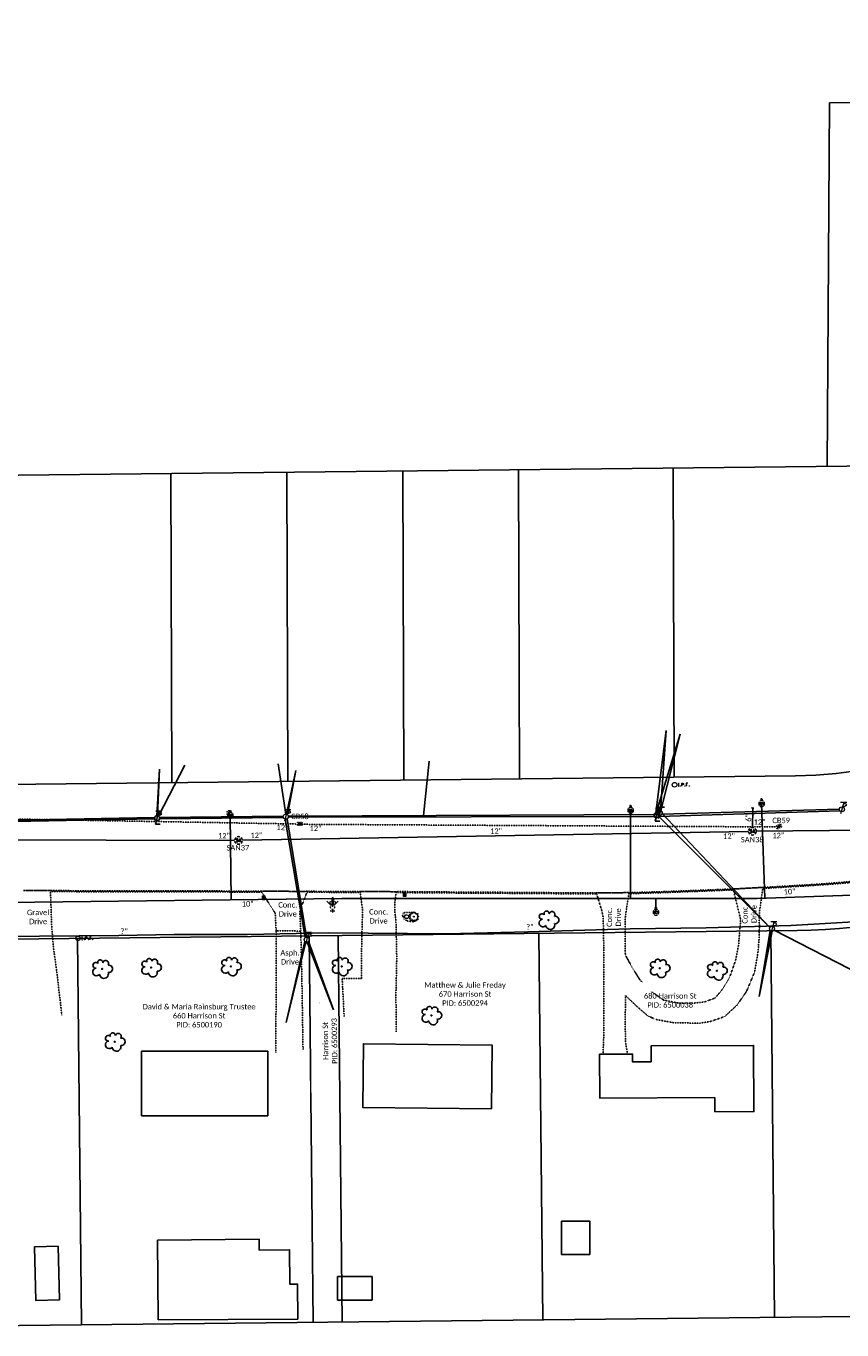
# Model space of a CAD drawing. Header units: feet. Extents: x 2296871 to 2305194, y 360020 to 364238.
# Tile 50 of 55: x 2304027 to 2304450, y 362012 to 362687. Entities that reach past the tile are written whole.
import ezdxf
from ezdxf.enums import TextEntityAlignment as Align

# ---------------------------------------------------------------- set-up
doc = ezdxf.new("R2010")
doc.units = ezdxf.units.FT
doc.header["$MEASUREMENT"] = 0
doc.set_wipeout_variables(frame=1)
for name, pattern in [('gasex', [0]), ('OhDOT_USTN1', [0.055, 0.014, -0.041]), ('OhDOT_USTN3', [0.22, 0.165, -0.055]), ('OhDOT_USTN5', [0.11, 0.055, -0.055]), ('ohelecex', [0]), ('ohteleex', [0]), ('rowex', [0]), ('sanex', [0]), ('waterex', [0])]:
    doc.linetypes.add(name, pattern=pattern)
for name, color, linetype in [('BD_X_Building', 231, 'Continuous'), ('DR_X_Cells', 121, 'Continuous'), ('DR_X_Storm_Sewer', 151, 'OhDOT_USTN5'), ('DR_X_Text', 7, 'Continuous'), ('DV_X_Property_Line', 7, 'Continuous'), ('PV_X_Curb', 120, 'OhDOT_USTN1'), ('PV_X_Driveway', 7, 'OhDOT_USTN5'), ('PV_X_EOP', 7, 'OhDOT_USTN3'), ('PV_X_Text', 7, 'Continuous'), ('RD_X_Cells', 7, 'Continuous'), ('RW_X_Fee_RW', 6, 'rowex'), ('SV_X_Mon_Cells_Found', 7, 'Continuous'), ('SV_X_Text_Name', 7, 'Continuous'), ('SV_X_Text_Name_MASK', 7, 'Continuous'), ('UT_X_Electric_Cells', 1, 'Continuous'), ('UT_X_Gas', 2, 'gasex'), ('UT_X_Gas_Text', 7, 'Continuous'), ('UT_X_Overhead_Electric', 1, 'ohelecex'), ('UT_X_Overhead_Telecom', 30, 'ohteleex'), ('UT_X_Sanitary_Cells', 3, 'Continuous'), ('UT_X_Sanitary_Line', 3, 'sanex'), ('UT_X_Sanitary_Text', 7, 'Continuous'), ('UT_X_Telecom_Cells', 30, 'Continuous'), ('UT_X_Water', 133, 'waterex'), ('UT_X_Water_Cells', 131, 'Continuous'), ('UT_X_Water_Text', 7, 'Continuous'), ('VG_X_Cells', 3, 'Continuous'), ('VG_X_Flower_Bed', 3, 'OhDOT_USTN1')]:
    doc.layers.add(name, color=color, linetype=linetype)
doc.styles.add('Simplex Normal (0.14)', font='calibri.ttf', dxfattribs={"height": 0.14})
doc.styles.add('Straight Normal (0.14) Font 30', font='calibri.ttf', dxfattribs={"height": 0.14})
doc.styles.add('Straight-Normal', font='calibri.ttf', dxfattribs={"height": 0.14})

# ---------------------------------------------------------------- blocks, each defined once
blk = doc.blocks.new('smh')
at = {"linetype": 'Continuous', "flags": 128}
for points in [[(-0.33, 0.69), (-0.36, 0.71), (-0.4, 0.74), (-0.51, 0.78), (-0.65, 0.8), (-0.75, 0.8), (-0.79, 0.8), (-0.95, 0.76), (-1.09, 0.69), (-1.18, 0.59), (-1.2, 0.49), (-1.2, 0.41), (-1.18, 0.31), (-1.08, 0.22), (-0.38, -0.16), (-0.32, -0.21), (-0.29, -0.26), (-0.27, -0.33), (-0.27, -0.41), (-0.28, -0.48), (-0.29, -0.53), (-0.32, -0.6), (-0.34, -0.65), (-0.37, -0.69), (-0.41, -0.72), (-0.45, -0.75), (-0.5, -0.77), (-0.53, -0.79), (-0.65, -0.8), (-0.82, -0.8), (-0.94, -0.77), (-1.1, -0.69), (-1.2, -0.61)], [(0.21, -0.8), (0.71, 0.8), (1.2, -0.8)], [(1.08, -0.42), (0.34, -0.42)]]:
    blk.add_lwpolyline(points, dxfattribs=at)
at = {"linetype": 'Continuous'}
for start, end in [(130.0806, 170.07213), (70.05767, 110.10608), (10.01689, 50.03919), (190.01689, 230.03919), (250.05767, 290.04731), (310.01144, 350.02638)]:
    blk.add_arc((0, 0), 2, start, end, dxfattribs=at)
blk = doc.blocks.new('ODOT SANITARY MANHOLE')
blk.add_blockref('smh', (0, 0))
blk = doc.blocks.new('CONTINUE')
at = {"flags": 128}
blk.add_lwpolyline([(-0.02, -0.58, -0.273937), (0, 0, 0.273937), (0.02, 0.58)], format="xyb", dxfattribs=at)
blk = doc.blocks.new('GCB-X')
at = {"layer": 'DR_X_Cells', "color": 121, "linetype": 'Continuous'}
for p, q in [((-0.062, 0.037), (-0.037, 0.037)), ((-0.062, 0.012), (-0.062, 0.037)), ((-0.012, 0.037), (0.012, 0.037)), ((0.023, 0.019), (0.007, 0.019)), ((0.007, 0.019), (0.007, -0.02)), ((0.007, 0.001), (0.024, 0.001)), ((0.037, 0.037), (0.062, 0.037)), ((0.062, 0.012), (0.062, 0.037)), ((-0.062, -0.037), (-0.062, -0.012)), ((-0.062, -0.037), (-0.037, -0.037)), ((-0.012, -0.037), (0.012, -0.037)), ((0.007, -0.02), (0.024, -0.02)), ((0.037, -0.037), (0.062, -0.037)), ((0.062, -0.037), (0.062, -0.012))]:
    blk.add_line(p, q, dxfattribs=at)
at = {"layer": 'DR_X_Cells', "color": 121, "linetype": 'Continuous', "extrusion": (0, 0, -1)}
for centre, radius, start, end in [((-0.014, 0), 0.0458, 344.8107, 15.1893), ((0.018, 0.007), 0.0127, 21.5603, 158.4397), ((-0.02, 0.01), 0.00986, 106.9987, 243.1793), ((-0.02, -0.01), 0.0117, 112.0547, 247.9453)]:
    blk.add_arc(centre, radius, start, end, dxfattribs=at)
at = {"layer": 'DR_X_Cells', "color": 121, "linetype": 'Continuous'}
blk.add_arc((-0.018, -0.007), 0.0127, 201.5603, 338.4397, dxfattribs=at)
blk = doc.blocks.new('ODOT STORM CATCH BASIN SQUARE')
blk.add_blockref('GCB-X', (0, 0))
blk = doc.blocks.new('TREE')
at = {"linetype": 'Continuous'}
blk.add_circle((0, 0), 0.012, dxfattribs=at)
for centre, radius, start, end in [((-0.143, -0.077), 0.0987, 96.1722, 320.5737), ((-0.165, 0.093), 0.0735, 39.0625, 279.5412), ((-0.049, 0.168), 0.0658, 354.0047, 205.9741), ((0.091, 0.141), 0.0776, 323.83, 165.0376), ((0.173, 0.002), 0.0957, 259.1453, 101.4596), ((0.047, -0.13), 0.114, 184.9476, 19.4572)]:
    blk.add_arc(centre, radius, start, end, dxfattribs=at)
blk = doc.blocks.new('ODOT MISC MAILBOX')
at = {"color": 230, "linetype": 'Continuous', "lineweight": 13, "flags": 128}
blk.add_lwpolyline([(-0.1, 0.061), (0.1, 0.061), (0.1, -0.061), (-0.1, -0.061), (-0.1, 0.061)], close=True, dxfattribs=at)
for points in [[(-0.065, -0.04), (-0.065, 0.04), (-0.036, -0.04), (-0.008, 0.04), (-0.008, -0.04)], [(0.051, 0.003), (0.054, 0.007), (0.056, 0.009), (0.057, 0.01), (0.058, 0.012), (0.059, 0.014), (0.06, 0.016), (0.061, 0.02), (0.061, 0.022), (0.061, 0.025), (0.061, 0.029), (0.059, 0.032), (0.057, 0.034), (0.054, 0.037), (0.052, 0.038), (0.05, 0.039), (0.047, 0.04), (0.016, 0.04), (0.016, -0.04), (0.051, -0.04), (0.055, -0.037), (0.059, -0.034), (0.062, -0.029), (0.064, -0.024), (0.065, -0.018), (0.065, -0.014), (0.064, -0.01), (0.061, -0.005), (0.058, -0.001), (0.051, 0.003), (0.016, 0.003)]]:
    blk.add_lwpolyline(points, dxfattribs=at)
at = {"color": 230, "linetype": 'Continuous', "lineweight": 30}
blk.add_point((0, 0), dxfattribs=at)
blk = doc.blocks.new('SHRUB')
at = {"layer": 'VG_X_Cells', "color": 3, "linetype": 'Continuous', "lineweight": 0, "flags": 128}
blk.add_lwpolyline([(-0.004, 0.09), (0.026, 0.127), (0.047, 0.075), (0.101, 0.084), (0.084, 0.033), (0.132, 0.003), (0.089, -0.034), (0.101, -0.079), (0.064, -0.076), (0.047, -0.121), (0.026, -0.087), (-0.008, -0.128), (-0.029, -0.083), (-0.08, -0.105), (-0.071, -0.058), (-0.111, -0.062), (-0.088, -0.022), (-0.126, 0.006), (-0.089, 0.019), (-0.119, 0.059), (-0.073, 0.054), (-0.074, 0.106), (-0.037, 0.077), (-0.026, 0.127), (-0.004, 0.09)], dxfattribs=at)
at = {"layer": 'VG_X_Cells', "color": 3, "linetype": 'Continuous', "lineweight": 0}
blk.add_circle((0, 0), 0.0115, dxfattribs=at)
blk = doc.blocks.new('ROCK_anno')
at = {"layer": 'RD_X_Cells', "color": 230, "linetype": 'Continuous', "lineweight": 0, "true_color": 0xfe0060, "flags": 128}
blk.add_lwpolyline([(-1.833, -1.159), (-1.878, 0.821), (-1.128, 1.826), (0.282, 1.901), (1.602, 1.511), (1.962, -0.319), (1.287, -1.804), (-0.678, -1.879), (-1.833, -1.159)], dxfattribs=at)
blk = doc.blocks.new('WSS')
at = {"layer": 'UT_X_Water_Cells', "color": 133, "linetype": 'Continuous', "lineweight": 0}
for p, q in [((0.032, 0.106), (-0.032, 0.106)), ((0, 0.074), (0, 0.138)), ((0.02, 0.008), (0.055, -0.01))]:
    blk.add_line(p, q, dxfattribs=at)
at = {"layer": 'UT_X_Water_Cells', "color": 133, "linetype": 'Continuous', "lineweight": 0, "flags": 128}
for points in [[(-0.059, 0.045), (-0.074, 0.03), (-0.074, -0.03), (-0.059, -0.045)], [(-0.055, 0.035), (-0.041, -0.041), (-0.027, 0.035), (-0.013, -0.041), (0.001, 0.035)], [(0.045, 0.059), (0.03, 0.074), (-0.03, 0.074), (-0.045, 0.059)], [(0.059, -0.045), (0.074, -0.03), (0.074, 0.03), (0.059, 0.045)], [(-0.045, -0.059), (-0.03, -0.074), (0.03, -0.074), (0.045, -0.059)]]:
    blk.add_lwpolyline(points, dxfattribs=at)
at = {"layer": 'UT_X_Water_Cells', "color": 133, "linetype": 'Continuous', "lineweight": 0, "extrusion": (0, 0, -1)}
for centre, radius, start, end in [((-0.028, 0.02), 0.0135, 303.6324, 53.7413), ((-0.039, -0.005), 0.04, 61.3463, 118.6537), ((-0.037, -0.009), 0.0316, 235.6037, 316.3305), ((-0.044, -0.022), 0.017, 132.0642, 228.5117)]:
    blk.add_arc(centre, radius, start, end, dxfattribs=at)
blk = doc.blocks.new('FH')
at = {"layer": 'UT_X_Water_Cells', "color": 133, "linetype": 'Continuous', "lineweight": 0}
for p, q in [((0.06, 0.103), (-0.06, 0.103)), ((0, 0.06), (0, 0.146)), ((-0.042, -0.042), (-0.146, -0.146)), ((0.042, -0.042), (0.146, -0.146))]:
    blk.add_line(p, q, dxfattribs=at)
for start, end in [(140.021, 184.0629), (68.1395, 112.038), (356.0165, 39.9889), (211.8788, 255.8479), (283.8239, 329.9097)]:
    blk.add_arc((0, 0), 0.06, start, end, dxfattribs=at)
blk = doc.blocks.new('WGV')
at = {"layer": 'UT_X_Water_Cells', "color": 133, "linetype": 'Continuous', "lineweight": 0}
for p, q in [((0.032, 0.102), (-0.032, 0.102)), ((0, 0.07), (0, 0.134))]:
    blk.add_line(p, q, dxfattribs=at)
at = {"layer": 'UT_X_Water_Cells', "color": 133, "linetype": 'Continuous', "lineweight": 0, "flags": 128}
blk.add_lwpolyline([(-0.032, 0.041), (-0.016, -0.045), (0, 0.041), (0.016, -0.045), (0.032, 0.041)], dxfattribs=at)
at = {"layer": 'UT_X_Water_Cells', "color": 133, "linetype": 'Continuous', "lineweight": 0, "extrusion": (0, 0, -1)}
blk.add_arc((0, 0), 0.07, 330.0184, 29.9816, dxfattribs=at)
at = {"layer": 'UT_X_Water_Cells', "color": 133, "linetype": 'Continuous', "lineweight": 0}
for start, end in [(60.0184, 120.0157), (330.0184, 29.9816), (239.9843, 299.9816)]:
    blk.add_arc((0, 0), 0.07, start, end, dxfattribs=at)
blk = doc.blocks.new('WMH')
at = {"layer": 'UT_X_Water_Cells', "color": 133, "linetype": 'Continuous', "lineweight": 0, "flags": 128}
blk.add_lwpolyline([(-0.037, 0.05), (-0.018, -0.05), (0, 0.05), (0.018, -0.05), (0.037, 0.05)], dxfattribs=at)
at = {"layer": 'UT_X_Water_Cells', "color": 133, "linetype": 'Continuous', "lineweight": 0}
for start, end in [(130.0806, 170.0721), (70.0577, 110.1061), (10.0169, 50.0392), (190.0169, 230.0392), (250.0577, 290.0473), (310.0114, 350.0264)]:
    blk.add_arc((0, 0), 0.1, start, end, dxfattribs=at)
blk = doc.blocks.new('IPF')
at = {"layer": 'SV_X_Mon_Cells_Found', "color": 7, "linetype": 'Continuous', "lineweight": 0, "flags": 128}
for points in [[(0.101, 0.04), (0.118, 0.04)], [(0.11, -0.04), (0.11, 0.04)], [(0.188, -0.04), (0.188, 0.04), (0.214, 0.04), (0.217, 0.039), (0.221, 0.038), (0.223, 0.037), (0.224, 0.036), (0.226, 0.032), (0.228, 0.029), (0.229, 0.024), (0.229, 0.017), (0.229, 0.014), (0.227, 0.01), (0.225, 0.006), (0.223, 0.004), (0.221, 0.003), (0.219, 0.002), (0.214, 0.001), (0.188, 0.001)], [(0.338, 0.04), (0.3, 0.04), (0.3, -0.04)], [(0.3, 0.001), (0.327, 0.001)], [(0.101, -0.04), (0.118, -0.04)], [(0.157, -0.029), (0.16, -0.029), (0.162, -0.031), (0.164, -0.033), (0.164, -0.036), (0.162, -0.039), (0.16, -0.04), (0.157, -0.04), (0.156, -0.039), (0.154, -0.036), (0.154, -0.033), (0.156, -0.031), (0.157, -0.029)], [(0.27, -0.029), (0.273, -0.029), (0.274, -0.031), (0.276, -0.033), (0.276, -0.036), (0.274, -0.039), (0.273, -0.04), (0.27, -0.04), (0.268, -0.039), (0.267, -0.036), (0.267, -0.033), (0.268, -0.031), (0.27, -0.029)], [(0.377, -0.029), (0.38, -0.029), (0.382, -0.031), (0.383, -0.033), (0.383, -0.036), (0.382, -0.039), (0.38, -0.04), (0.377, -0.04), (0.376, -0.039), (0.374, -0.036), (0.374, -0.033), (0.376, -0.031), (0.377, -0.029)]]:
    blk.add_lwpolyline(points, dxfattribs=at)
at = {"layer": 'SV_X_Mon_Cells_Found', "color": 7, "linetype": 'Continuous', "lineweight": 0}
blk.add_circle((0, 0), 0.06, dxfattribs=at)
blk = doc.blocks.new('TLPW')
at = {"linetype": 'Continuous'}
for p, q in [((0.048, 0.18), (-0.04, -0.15)), ((0.128, 0.18), (-0.032, 0.18)), ((0.023, 0.086), (0.083, 0.086)), ((0.04, 0.15), (0.083, 0.15)), ((0.08, -0.15), (-0.04, -0.15))]:
    blk.add_line(p, q, dxfattribs=at)
blk.add_circle((0, 0), 0.065, dxfattribs=at)
at = {"linetype": 'Continuous', "extrusion": (0, 0, -1)}
blk.add_arc((-0.083, 0.118), 0.0319, 88.8767, 271.1233, dxfattribs=at)
blk = doc.blocks.new('ODOT ELEC TELE LIGHT POLE')
blk.add_blockref('TLPW', (0, 0))
blk = doc.blocks.new('ODOT Elec Tele Pole')
at = {"layer": 'UT_X_Electric_Cells', "linetype": 'Continuous', "lineweight": 13}
for p, q in [((0.128, 0.18), (-0.032, 0.18)), ((0.048, 0.18), (-0.032, -0.12)), ((0.023, 0.086), (0.083, 0.086)), ((0.04, 0.15), (0.083, 0.15))]:
    blk.add_line(p, q, dxfattribs=at)
at = {"layer": 'UT_X_Electric_Cells', "linetype": 'Continuous', "lineweight": 0}
blk.add_circle((0, 0), 0.065, dxfattribs=at)
at = {"layer": 'UT_X_Electric_Cells', "linetype": 'Continuous', "lineweight": 13, "extrusion": (0, 0, -1)}
blk.add_arc((-0.083, 0.118), 0.0319, 88.8767, 271.1233, dxfattribs=at)
blk = doc.blocks.new('TELP')
at = {"linetype": 'Continuous'}
for p, q in [((0.12, 0.15), (-0.04, 0.15)), ((0.04, 0.15), (-0.04, -0.15))]:
    blk.add_line(p, q, dxfattribs=at)
blk.add_circle((0, 0), 0.065, dxfattribs=at)

msp = doc.modelspace()

# ---------------------------------------------------------------- linework, layer by layer
at = {"layer": 'BD_X_Building', "flags": 128}
for points in [[(2304087.15, 362156.33), (2304152.56, 362156.33), (2304152.56, 362122.96), (2304087.15, 362122.96)], [(2304268.45, 362126.53), (2304201.7, 362127.26), (2304202.06, 362160.18), (2304268.81, 362159.46)], [(2304384, 362132.42), (2304324.45, 362132.12), (2304324.33, 362154.79), (2304341.44, 362154.87), (2304341.46, 362150.8), (2304351.04, 362150.85), (2304351, 362159.07), (2304404.11, 362159.34), (2304404.28, 362125.13), (2304384.04, 362125.03)], [(2304319.33, 362051.2), (2304304.68, 362051.2), (2304304.68, 362068.38), (2304319.33, 362068.38)], [(2304044.01, 362055.44), (2304031.82, 362055.15), (2304032.48, 362027.33), (2304044.67, 362027.62)], [(2304095.47, 362058.65), (2304148, 362059.15), (2304148.05, 362053.43), (2304163.86, 362053.58), (2304164.03, 362035.78), (2304167.97, 362035.82), (2304168.07, 362017.69), (2304095.86, 362017.4)], [(2304188.65, 362039.74), (2304206.55, 362039.74), (2304206.55, 362027.56), (2304188.65, 362027.56)]]:
    msp.add_lwpolyline(points, close=True, dxfattribs=at)
at = {"layer": 'DR_X_Storm_Sewer', "flags": 128}
for points in [[(2303995.98, 362276.93), (2304167.74, 362273.9)], [(2304415.67, 362272.39), (2304170.61, 362273.76)]]:
    msp.add_lwpolyline(points, dxfattribs=at)
at = {"layer": 'DV_X_Property_Line', "flags": 128}
for points in [[(2304442.13, 362458.93), (2304443.43, 362647.16)], [(2303149.32, 362444.9), (2304627.14, 362460.93)], [(2304102.4, 362455.24), (2304102.92, 362295.26)], [(2304162.4, 362455.89), (2304162.91, 362295.91)], [(2304222.4, 362456.54), (2304222.91, 362296.56)], [(2304282.39, 362457.19), (2304282.91, 362297.21)], [(2304362.39, 362458.06), (2304362.9, 362298.08)]]:
    msp.add_lwpolyline(points, dxfattribs=at)
at = {"layer": 'DV_X_Property_Line'}
for points in [[(2304173.97, 362216.02), (2304176, 362016.03)], [(2304188.97, 362216.19), (2304191, 362016.2)], [(2304292.96, 362217.32), (2304294.99, 362017.33)], [(2304412.96, 362218.62), (2304414.98, 362018.63)], [(2304053.98, 362214.72), (2304056.01, 362014.73)], [(2303816.02, 362012.12), (2304535.18, 362019.94)]]:
    msp.add_lwpolyline(points, dxfattribs=at)
at = {"layer": 'PV_X_Curb', "flags": 128}
for points in [[(2304408.94, 362241.11), (2304409.45, 362241.13), (2304410.41, 362241.19), (2304410.9, 362241.21), (2304418.71, 362241.65), (2304422.75, 362241.89), (2304432.68, 362242.48), (2304433.88, 362242.55), (2304436.79, 362242.76), (2304439, 362242.89), (2304442.86, 362243.18), (2304444.26, 362243.29), (2304446.65, 362243.47), (2304448.06, 362243.58), (2304449.64, 362243.73), (2304452.63, 362243.96), (2304455.85, 362244.28), (2304457.49, 362244.44), (2304460.39, 362244.8), (2304463.13, 362245.17), (2304464.65, 362245.42), (2304469.56, 362246.23), (2304471.59, 362246.6), (2304474.21, 362247.07), (2304476.46, 362247.51), (2304479.16, 362248.01), (2304482.28, 362248.66), (2304487.19, 362249.73), (2304494.63, 362251.49), (2304501, 362253.17), (2304507.82, 362255.15), (2304514.22, 362257.17), (2304520.82, 362259.46), (2304524.73, 362260.89), (2304527.49, 362262), (2304530.17, 362263.09), (2304531.07, 362263.48), (2304532.94, 362264.3), (2304535.53, 362265.43), (2304539.56, 362267.36), (2304544.79, 362269.94), (2304546.72, 362270.91), (2304551.53, 362273.42), (2304552.58, 362274), (2304553.6, 362274.57), (2304555.73, 362275.73), (2304557.58, 362276.75), (2304561.39, 362278.95), (2304563.79, 362280.44), (2304568.07, 362283.17), (2304571.86, 362285.65), (2304574.8, 362287.68), (2304578.31, 362290.18), (2304582.01, 362292.92), (2304583.53, 362294.1), (2304586.97, 362296.81), (2304588.28, 362297.88), (2304590.11, 362299.37), (2304591.41, 362300.45), (2304594.76, 362303.29), (2304595.86, 362304.27), (2304597.15, 362305.41), (2304599.97, 362307.99), (2304604.7, 362312.43), (2304607.68, 362315.32), (2304609.15, 362316.75), (2304610.33, 362317.9), (2304610.68, 362317.55), (2304609.5, 362316.4), (2304608.03, 362314.96), (2304605.05, 362312.07), (2304600.31, 362307.62), (2304597.48, 362305.04), (2304596.19, 362303.89), (2304595.09, 362302.92), (2304591.73, 362300.06), (2304590.42, 362298.98), (2304588.59, 362297.49), (2304587.28, 362296.42), (2304583.84, 362293.71), (2304582.31, 362292.52), (2304578.6, 362289.77), (2304575.09, 362287.28), (2304572.14, 362285.24), (2304568.34, 362282.75), (2304564.06, 362280.02), (2304561.64, 362278.52), (2304557.83, 362276.32), (2304555.97, 362275.29), (2304553.84, 362274.13), (2304552.82, 362273.57), (2304551.76, 362272.98), (2304546.95, 362270.47), (2304545.01, 362269.49), (2304539.78, 362266.91), (2304535.74, 362264.98), (2304533.14, 362263.84), (2304531.27, 362263.03), (2304530.37, 362262.63), (2304527.67, 362261.53), (2304524.91, 362260.42), (2304520.99, 362258.99), (2304514.37, 362256.7), (2304507.97, 362254.67), (2304501.14, 362252.69), (2304494.75, 362251.01), (2304487.31, 362249.25), (2304482.38, 362248.17), (2304479.26, 362247.52), (2304476.55, 362247.02), (2304474.3, 362246.58), (2304471.68, 362246.11), (2304469.65, 362245.74), (2304464.73, 362244.92), (2304463.2, 362244.68), (2304460.45, 362244.31), (2304457.55, 362243.94), (2304455.9, 362243.78), (2304452.67, 362243.46), (2304449.68, 362243.23), (2304448.1, 362243.08), (2304446.69, 362242.97), (2304444.3, 362242.79), (2304442.9, 362242.68), (2304439.03, 362242.39), (2304436.83, 362242.26), (2304433.92, 362242.05), (2304432.71, 362241.98), (2304422.78, 362241.39), (2304418.74, 362241.15), (2304410.92, 362240.71), (2304410.43, 362240.69), (2304409.48, 362240.63), (2304408.86, 362240.61)], [(2304040, 362239.44), (2304040.48, 362239.44), (2304040.74, 362239.45), (2304041.65, 362239.46), (2304042.21, 362239.46), (2304044.36, 362239.45), (2304051.6, 362239.41), (2304058.9, 362239.36), (2304068.7, 362239.36), (2304078.5, 362239.36), (2304084.51, 362239.38), (2304094.3, 362239.38), (2304103.79, 362239.37), (2304113.2, 362239.32), (2304122.61, 362239.28), (2304132.01, 362239.23), (2304132.28, 362239.23), (2304142.28, 362239.21), (2304142.43, 362239.21), (2304149.1, 362239.21)], [(2304149.42, 362238.71), (2304149.41, 362238.71), (2304142.43, 362238.71), (2304142.28, 362238.71), (2304132.28, 362238.73), (2304132.01, 362238.73), (2304122.6, 362238.78), (2304113.19, 362238.82), (2304103.79, 362238.87), (2304094.31, 362238.88), (2304084.51, 362238.88), (2304078.5, 362238.86), (2304068.7, 362238.86), (2304058.9, 362238.86), (2304051.59, 362238.91), (2304044.36, 362238.95), (2304042.21, 362238.96), (2304041.66, 362238.96), (2304040.75, 362238.95), (2304040.49, 362238.94), (2304040.02, 362238.94)], [(2304200.47, 362238.48), (2304200.18, 362238.48), (2304181.68, 362238.57), (2304173.41, 362238.58), (2304172.83, 362238.58)], [(2304173.03, 362239.08), (2304173.41, 362239.08), (2304181.68, 362239.07), (2304200.18, 362238.98), (2304200.42, 362238.98)], [(2304322.81, 362237.79), (2304322.77, 362237.79), (2304321.95, 362237.79), (2304312.93, 362237.8), (2304293.9, 362237.91), (2304283.06, 362238), (2304258.09, 362238.16), (2304238.37, 362238.28), (2304221.01, 362238.44), (2304220.55, 362238.47), (2304219.58, 362238.4), (2304219.03, 362238.4)], [(2304219.13, 362238.9), (2304219.56, 362238.9), (2304220.55, 362238.97), (2304221.03, 362238.94), (2304238.37, 362238.78), (2304258.1, 362238.66), (2304283.06, 362238.5), (2304293.91, 362238.41), (2304312.94, 362238.3), (2304321.95, 362238.29), (2304322.66, 362238.29)], [(2304393.61, 362239.8), (2304393.27, 362239.79), (2304392.32, 362239.74), (2304385.79, 362239.49), (2304375.84, 362239.08), (2304365.9, 362238.73), (2304353.79, 362238.3), (2304343.34, 362237.99), (2304341.42, 362237.97), (2304340.49, 362237.97), (2304339.57, 362237.95)], [(2304339.65, 362238.45), (2304340.48, 362238.47), (2304341.42, 362238.47), (2304343.33, 362238.49), (2304353.77, 362238.8), (2304365.88, 362239.23), (2304375.82, 362239.58), (2304385.77, 362239.99), (2304392.3, 362240.24), (2304393.24, 362240.29), (2304393.49, 362240.3)]]:
    msp.add_lwpolyline(points, dxfattribs=at)
at = {"layer": 'PV_X_Driveway', "flags": 128}
for points in [[(2304040, 362239.44), (2304040.21, 362233.35), (2304040.25, 362232.26), (2304040.58, 362222.28), (2304040.58, 362221.93), (2304040.74, 362220), (2304041.54, 362210.03), (2304042.03, 362206.44), (2304043.39, 362196.53), (2304044.87, 362183.87), (2304045.92, 362174.93)], [(2304149.1, 362239.21), (2304154.85, 362230.12), (2304156.4, 362227.68), (2304156.87, 362218.66), (2304166.87, 362218.55), (2304167.8, 362218.54), (2304169.62, 362218.54), (2304169.11, 362229.15), (2304173.03, 362239.08)], [(2304200.42, 362238.98), (2304200.95, 362234.42), (2304201.63, 362229.7), (2304201.63, 362228.71), (2304201.31, 362218.71), (2304201.22, 362215.88), (2304201.16, 362210.83), (2304200.99, 362194.02), (2304191.06, 362194.02), (2304192.08, 362174.37)], [(2304218.98, 362166.39), (2304218.91, 362186.79), (2304219.32, 362204.59), (2304219.11, 362214.59), (2304218.92, 362223.33), (2304218.26, 362229.35), (2304218.28, 362232.62), (2304218.64, 362236.39), (2304219.13, 362238.9)], [(2304322.66, 362238.29), (2304325.52, 362228.92), (2304326.2, 362225.58), (2304326.43, 362216.56), (2304326.5, 362210.19), (2304326.59, 362200.19), (2304326.61, 362198.29), (2304326.59, 362165.94), (2304326.11, 362154.73)], [(2304338.86, 362154.89), (2304337.84, 362160.51), (2304337.56, 362171.21), (2304337.84, 362185.11), (2304342.97, 362180.13), (2304349.3, 362174.67), (2304353.25, 362172.82), (2304362.95, 362171.04), (2304376.08, 362170.88), (2304381.44, 362171.63), (2304389.15, 362174.3), (2304395.49, 362180.16), (2304400.48, 362187.36), (2304404.58, 362197.26), (2304405.8, 362204.04), (2304406.37, 362207.67), (2304406.45, 362208.62), (2304406.61, 362210.59), (2304406.92, 362214.33), (2304407.05, 362217.68), (2304407.09, 362221.84), (2304407, 362224.38), (2304407.15, 362228.64), (2304407.53, 362231.25), (2304408.94, 362241.11)], [(2304393.49, 362240.3), (2304394.13, 362237.72), (2304396.53, 362228.05), (2304397.41, 362224.41), (2304397.16, 362221.41), (2304396.33, 362211.45), (2304395.92, 362209.28), (2304395.45, 362206.87), (2304394.81, 362203.49), (2304391.63, 362194.38), (2304387.85, 362188.27), (2304384.25, 362183.9), (2304378.85, 362181.9), (2304372.36, 362181.14), (2304365.6, 362181.14), (2304357.44, 362182.82), (2304351.06, 362187.25), (2304345.28, 362193.2), (2304341.32, 362199.52), (2304339.48, 362202.87), (2304338.19, 362205.22), (2304337.57, 362207.11), (2304337.62, 362215.62), (2304337.67, 362225.62), (2304338.35, 362230.62), (2304339.65, 362238.45)], [(2304156.87, 362218.66), (2304156.87, 362208.66), (2304156.87, 362197.18), (2304156.72, 362155.76)], [(2304169.62, 362218.54), (2304170.12, 362198.21), (2304170.8, 362157.2)]]:
    msp.add_lwpolyline(points, dxfattribs=at)
at = {"layer": 'PV_X_EOP', "flags": 128}
for points in [[(2304026.11, 362239.52), (2304027.25, 362239.51), (2304036.54, 362239.46), (2304040, 362239.44)], [(2304149.1, 362239.21), (2304149.41, 362239.21), (2304150.38, 362239.21), (2304150.49, 362239.21), (2304160.03, 362239.11), (2304166.74, 362239.04), (2304171.91, 362239.07), (2304172.74, 362239.08), (2304173.03, 362239.08)], [(2304200.42, 362238.98), (2304201.15, 362238.98), (2304216.39, 362238.9), (2304219.13, 362238.9)], [(2304322.66, 362238.29), (2304322.77, 362238.29), (2304322.84, 362238.29), (2304335.13, 362238.35), (2304339.65, 362238.45)], [(2304393.49, 362240.3), (2304395.71, 362240.4), (2304398.81, 362240.57), (2304408.75, 362241.11), (2304408.94, 362241.11)]]:
    msp.add_lwpolyline(points, dxfattribs=at)
at = {"layer": 'RW_X_Fee_RW'}
msp.add_lwpolyline([(2303813.99, 362212.11), (2304426.59, 362218.77, 0.409017), (2304712.44, 362505.76), (2304715.59, 362962.28, -0.409021), (2304740.32, 362987.11), (2304915.73, 362989.02)], format="xyb", dxfattribs=at)
at = {"layer": 'RW_X_Fee_RW', "flags": 128}
msp.add_lwpolyline([(2303151.02, 362284.91), (2304425.72, 362298.77, 0.409017), (2304632.44, 362506.31), (2304633.43, 362648.84)], format="xyb", dxfattribs=at)
at = {"layer": 'RW_X_Fee_RW'}
msp.add_lwpolyline([(2304443.43, 362647.16), (2304633.43, 362648.84)], dxfattribs=at)
at = {"layer": 'UT_X_Gas', "flags": 128}
msp.add_lwpolyline([(2301772.79, 362190.87), (2301824.9, 362193.44), (2301827.13, 362193.7), (2301902.61, 362195.35), (2301921.71, 362195.72), (2302598.99, 362202.91), (2302619.1, 362201.72), (2302632.56, 362201.74), (2302643.83, 362202.49), (2302649.16, 362203.07), (2303246.6, 362209.14), (2303311.04, 362210.61), (2303395.81, 362210.42), (2303445.16, 362209.52), (2303485.35, 362210.12), (2303530.31, 362210.38), (2303554.76, 362210.36), (2303593.21, 362211.19), (2303662.11, 362212.75), (2303695.58, 362212.77), (2303735.06, 362213.36), (2303784.62, 362214.36), (2303811.68, 362215.19), (2303838.02, 362214.67), (2303875.3, 362215.43), (2303917.3, 362215.05), (2303972.58, 362215.34), (2304075.44, 362216.25), (2304104.03, 362216.67), (2304142.03, 362216.68), (2304183.96, 362217.55), (2304245.48, 362217.15), (2304287.23, 362218.16), (2304340.14, 362219.65), (2304379.55, 362220.13), (2304423.36, 362221.34), (2304467.76, 362223.97), (2304503.52, 362229.16), (2304542.51, 362233.59), (2304572.69, 362236.39), (2304602.18, 362237.84), (2304634.79, 362238.31), (2304632.96, 362260.55), (2304621.31, 362301.47), (2304615.84, 362387.06), (2304619.25, 362457.01), (2304619.37, 362523.24), (2304620.77, 362655.85), (2304621.86, 362779.83), (2304622.72, 362898.51), (2304622.9, 363003.54), (2304623.37, 363096.24), (2304624.3, 363189.54), (2304624.32, 363243.83), (2304624.97, 363348.77), (2304625.89, 363407.3), (2304626.71, 363522.37), (2304627.43, 363634.88), (2304628.03, 363752.22)], dxfattribs=at)
at = {"layer": 'UT_X_Overhead_Electric', "ltscale": 0.8, "flags": 128}
for points in [[(2304353.5, 362279.64), (2304358.87, 362322.31)], [(2304353.57, 362279.66), (2304366.03, 362320.44)], [(2304095.95, 362277.94), (2304109.66, 362304.37)], [(2304161.92, 362279.03), (2304157.91, 362305.03)], [(2304233.18, 362278.36), (2304236.06, 362306.43)], [(2304095.08, 362278.18), (2304096.54, 362302.31)], [(2304162.25, 362278.97), (2304167.04, 362301.62)], [(2303956.86, 362274.72), (2304093.96, 362277.3)], [(2304096.41, 362277.32), (2304160.59, 362278.03)], [(2304163.11, 362278.05), (2304354.5, 362278.9)], [(2304354.99, 362277.74), (2304412.49, 362220.38)], [(2304355.06, 362277.86), (2304448.78, 362280.73)], [(2304162.53, 362276.62), (2304172.53, 362215.39)], [(2304412.7, 362218.8), (2304406.96, 362184.71)], [(2304406.96, 362184.71), (2304413.05, 362218.55)], [(2304162.1, 362171.23), (2304172.18, 362212.9)], [(2304172.96, 362212.83), (2304186.59, 362177.67)]]:
    msp.add_lwpolyline(points, dxfattribs=at)
at = {"layer": 'UT_X_Overhead_Telecom', "ltscale": 0.77, "flags": 128}
for points in [[(2304355.92, 362280.93), (2304358.87, 362322.31)], [(2304356.02, 362280.89), (2304366.03, 362320.44)], [(2304095.51, 362278.14), (2304096.54, 362302.31)], [(2304162.74, 362278.67), (2304167.04, 362301.62)], [(2303956.7, 362273.95), (2304093.91, 362276.66)], [(2304096.47, 362276.67), (2304160.6, 362277.36)], [(2304163.1, 362277.37), (2304352.72, 362277.79)], [(2304356.57, 362278.92), (2304448.52, 362281.61)], [(2304356.79, 362279.37), (2304412.5, 362220.39)], [(2304161.49, 362276.48), (2304171.87, 362215.11)], [(2304406.96, 362184.71), (2304413.77, 362218.43)], [(2304414.72, 362219.04), (2304466.89, 362192.28)], [(2304162.1, 362171.23), (2304171.76, 362213.19)], [(2304173.58, 362213.16), (2304186.59, 362177.67)]]:
    msp.add_lwpolyline(points, dxfattribs=at)
at = {"layer": 'UT_X_Sanitary_Line', "flags": 128}
for points in [[(2304403.63, 362282.14), (2304403.52, 362272.14)], [(2304139.39, 362265.47), (2304401.5, 362270.11)], [(2304405.49, 362270.16), (2304652.45, 362272.4)], [(2303803.2, 362266.17), (2304135.39, 362265.43)]]:
    msp.add_lwpolyline(points, dxfattribs=at)
at = {"layer": 'UT_X_Water'}
for points in [[(2304408.27, 362284.47), (2304409.96, 362235.57)], [(2304133.14, 362278.39), (2304133.66, 362234.73)], [(2304340.42, 362280.99), (2304340.42, 362235.42)], [(2304186.04, 362231.07), (2304186.16, 362233.35), (2304186.14, 362235.36)], [(2304353.51, 362228.25), (2304353.51, 362235.42)]]:
    msp.add_lwpolyline(points, dxfattribs=at)
at = {"layer": 'UT_X_Water', "flags": 128}
msp.add_lwpolyline([(2301812.89, 362166.3), (2301835.68, 362208.87), (2301958.88, 362214.2), (2302176.71, 362217.97), (2302601.03, 362222.56), (2302960.16, 362224.56), (2302985.76, 362223.41), (2303268.27, 362227.45), (2303269.31, 362227.47), (2303774.71, 362231.54), (2303988.37, 362232.98), (2304190.92, 362235.42), (2304405.75, 362235.42), (2304686.61, 362245.13)], dxfattribs=at)
at = {"layer": 'VG_X_Flower_Bed', "flags": 128}
msp.add_lwpolyline([(2304223.11, 362224.57), (2304225.28, 362223.64), (2304228.37, 362223.3), (2304230.19, 362224.63), (2304230.4, 362226.73), (2304228.67, 362228.03), (2304225.74, 362228.21), (2304222.81, 362228), (2304222.34, 362226.67)], close=True, dxfattribs=at)

# ---------------------------------------------------------------- block references
at = {"layer": 'DR_X_Cells', "xscale": 20, "yscale": 20}
for p, rotation in [((2304169.18, 362274.02), 359.4993505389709), ((2304417.19, 362272.64), 22.41459459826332)]:
    msp.add_blockref('ODOT STORM CATCH BASIN SQUARE', p, dxfattribs=dict(at, rotation=rotation))
at = {"layer": 'RD_X_Cells', "xscale": 10, "yscale": 10, "zscale": 10}
for p, rotation in [((2304150.36, 362235.74), 90.04658389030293), ((2304223.44, 362237.41), 89.45198681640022)]:
    msp.add_blockref('ODOT MISC MAILBOX', p, dxfattribs=dict(at, rotation=rotation))
at = {"layer": 'RD_X_Cells', "xscale": 0.5, "yscale": 0.5, "zscale": 0.5}
msp.add_blockref('ROCK_anno', (2304224.41, 362225.99), dxfattribs=at)
at = {"layer": 'SV_X_Mon_Cells_Found', "xscale": 20, "yscale": 20, "zscale": 20}
for p in [(2304363.2, 362294.22), (2304054.31, 362214.76)]:
    msp.add_blockref('IPF', p, dxfattribs=at)
at = {"layer": 'UT_X_Electric_Cells'}
for name, p, xscale, yscale, zscale in [('ODOT Elec Tele Pole', (2304449.82, 362281.51), 20.00000000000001, 20.00000000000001, 20.00000000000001), ('ODOT ELEC TELE LIGHT POLE', (2304095.19, 362276.88), 20, 20, 20), ('ODOT Elec Tele Pole', (2304161.85, 362277.73), 20.00000000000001, 20.00000000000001, 20.00000000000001), ('ODOT ELEC TELE LIGHT POLE', (2304353.87, 362278.4), 20, 20, 20), ('ODOT Elec Tele Pole', (2304413.62, 362219.72), 20.00000000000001, 20.00000000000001, 20.00000000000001), ('ODOT Elec Tele Pole', (2304172.69, 362214.1), 20.00000000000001, 20.00000000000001, 20.00000000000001)]:
    msp.add_blockref(name, p, dxfattribs=dict(at, xscale=xscale, yscale=yscale, zscale=zscale))
at = {"layer": 'UT_X_Sanitary_Cells'}
for p in [(2304403.5, 362270.14), (2304137.39, 362265.43)]:
    msp.add_blockref('ODOT SANITARY MANHOLE', p, dxfattribs=at)
at = {"layer": 'UT_X_Sanitary_Line', "rotation": 269.3316808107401}
msp.add_blockref('CONTINUE', (2304403.63, 362282.14), dxfattribs=at)
at = {"layer": 'UT_X_Telecom_Cells', "color": 30, "linetype": 'Continuous', "lineweight": 0, "xscale": 20, "yscale": 20, "zscale": 20}
msp.add_blockref('TELP', (2304355.53, 362279.69), dxfattribs=at)
at = {"layer": 'UT_X_Water_Cells', "xscale": 20, "yscale": 20}
for name, p in [('WSS', (2304340.42, 362280.99)), ('WSS', (2304408.27, 362284.47)), ('WSS', (2304133.14, 362278.39)), ('WGV', (2304186.16, 362233.35)), ('WSS', (2304353.51, 362228.25))]:
    msp.add_blockref(name, p, dxfattribs=at)
at = {"layer": 'UT_X_Water_Cells', "xscale": 12, "yscale": 12, "zscale": 12}
msp.add_blockref('WMH', (2304132.43, 362279.6), dxfattribs=at)
at = {"layer": 'UT_X_Water_Cells', "xscale": 20.00000000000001, "yscale": 20.00000000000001, "zscale": 20.00000000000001, "rotation": 179.7204682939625}
msp.add_blockref('FH', (2304186.04, 362231.07), dxfattribs=at)
at = {"layer": 'VG_X_Cells', "xscale": 20, "yscale": 20, "zscale": 20}
for name, p in [('SHRUB', (2304228.18, 362225.99)), ('TREE', (2304297.89, 362224.2)), ('TREE', (2304066.76, 362198.92)), ('TREE', (2304092.11, 362199.65)), ('TREE', (2304133.46, 362200.24)), ('TREE', (2304190.8, 362200.22)), ('TREE', (2304355.47, 362199.3)), ('TREE', (2304385.08, 362197.97)), ('TREE', (2304237.24, 362174.86)), ('TREE', (2304073.28, 362161.21))]:
    msp.add_blockref(name, p, dxfattribs=at)

# ---------------------------------------------------------------- texts
at = {"layer": 'DR_X_Text', "char_height": 2.8, "attachment_point": 5, "style": 'Simplex Normal (0.14)'}
for s, insert in [('CB58', (2304169.17, 362277.83)), ('CB59', (2304418.38, 362275.75))]:
    msp.add_mtext(s, dxfattribs=dict(at, insert=insert))
for insert, rotation in [((2304407.21, 362274.91), 359.68173), ((2304160.16, 362272.13), 357.82431), ((2304177.26, 362271.65), 359.68173)]:
    msp.add_mtext('12"', dxfattribs=dict(at, insert=insert, rotation=rotation))
at = {"layer": 'PV_X_Text', "char_height": 2.8, "attachment_point": 5, "style": 'Straight-Normal'}
for s, insert in [('Gravel\\PDrive', (2304033.6, 362225.8)), ('Conc.\\PDrive', (2304162.9, 362229.73)), ('Conc.\\PDrive', (2304209.95, 362226.12)), ('Asph.\\PDrive', (2304164.04, 362204.92))]:
    msp.add_mtext(s, dxfattribs=dict(at, insert=insert))
at = {"layer": 'PV_X_Text', "char_height": 2.8, "attachment_point": 5, "rotation": 90, "style": 'Straight-Normal'}
for insert in [(2304331.73, 362225.59), (2304401.93, 362227.29)]:
    msp.add_mtext('Conc.\\PDrive', dxfattribs=dict(at, insert=insert))
at = {"layer": 'SV_X_Text_Name', "char_height": 2.8, "width": 77.9146, "attachment_point": 5, "style": 'Simplex Normal (0.14)'}
for s, insert in [('\\pxqc;Matthew & Julie Freday\\P670 Harrison St\\PPID: 6500294', (2304254.69, 362185.93)), ('\\pxqc;Patricia Griffith Trustee\\P680 Harrison St\\PPID: 6500038', (2304360.92, 362184.95)), ('\\pxqc;David & Maria Rainsburg Trustee\\P660 Harrison St\\PPID: 6500190', (2304116.98, 362174.69))]:
    msp.add_mtext(s, dxfattribs=dict(at, insert=insert))
at = {"layer": 'SV_X_Text_Name', "insert": (2304182.4, 362161.6), "char_height": 2.8, "width": 77.9146, "attachment_point": 5, "rotation": 90.5814, "style": 'Simplex Normal (0.14)'}
msp.add_mtext('\\pxqc;Matthew & Julie Freday\\PHarrison St\\PPID: 6500293', dxfattribs=at)
at = {"layer": 'UT_X_Gas_Text', "style": 'Straight Normal (0.14) Font 30'}
for rotation, p in [(0.85764, (2304078.16, 362218.39)), (1.38437, (2304288.29, 362220.67))]:
    msp.add_text('?"', height=2.8, rotation=rotation, dxfattribs=at).set_placement(p, align=Align.MIDDLE_CENTER)
at = {"layer": 'UT_X_Sanitary_Text', "char_height": 2.8, "attachment_point": 5, "style": 'Simplex Normal (0.14)'}
for s, insert, rotation in [('6"', (2304401.44, 362277.06), 89.33168), ('12"', (2304146.64, 362268.06), 1.01486), ('12"', (2304270.75, 362270.25), 1.01486), ('12"', (2304416.92, 362267.98), 1.01486), ('12"', (2304129.87, 362267.86), 359.87388), ('12"', (2304391.4, 362267.67), 1.01486)]:
    msp.add_mtext(s, dxfattribs=dict(at, insert=insert, rotation=rotation))
for s, insert in [('SAN37', (2304137.08, 362261.59)), ('SAN38', (2304403.41, 362265.81))]:
    msp.add_mtext(s, dxfattribs=dict(at, insert=insert))
at = {"layer": 'UT_X_Water_Text', "char_height": 2.8, "attachment_point": 5, "style": 'Simplex Normal (0.14)'}
for insert, rotation in [((2304422.74, 362238.93), 1.97987), ((2304142.13, 362232.58), 0.69014)]:
    msp.add_mtext('10"', dxfattribs=dict(at, insert=insert, rotation=rotation))

# ---------------------------------------------------------------- next in the draw order: wipeouts: each hides what was drawn before it
for points in [[(2304338.06, 362191.97), (2304383.33, 362192.08), (2304383.11, 362187.14), (2304338.07, 362187.06)], [(2304175.14, 362134.87), (2304175.14, 362183.6), (2304179.33, 362183.6), (2304179.33, 362134.87)]]:
    msp.add_wipeout(points).dxf.layer = 'SV_X_Text_Name_MASK'

doc.saveas('drawing.dxf')
